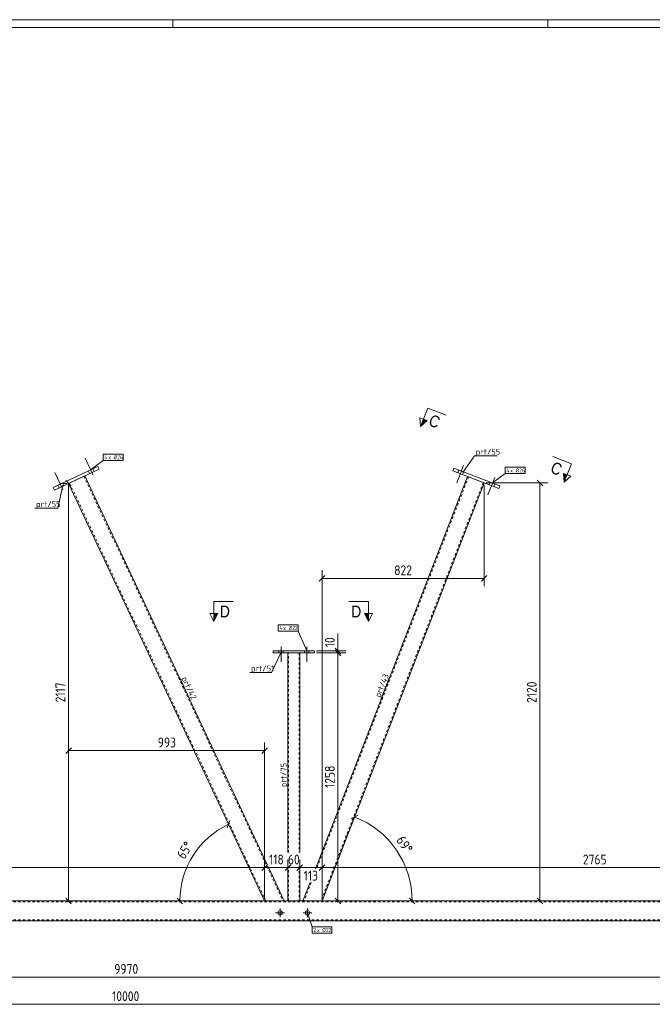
# Model space of a CAD drawing. Header units: millimetres. Extents: x 1 to 1188, y 1 to 840.
# Tile 5 of 6: x 540 to 861, y 341 to 840. Entities that reach past the tile are written whole.
import ezdxf

# ---------------------------------------------------------------- set-up
doc = ezdxf.new("R2010")
doc.units = ezdxf.units.MM
doc.header["$LTSCALE"] = 0.6
doc.linetypes.add('XKITLINE00', pattern=[0])
doc.linetypes.add('XKITLINE02', pattern=[4, 2, -2])
for name, color, linetype, lineweight in [('Bolt', 7, 'Continuous', 0), ('BoltMark', 3, 'Continuous', 0), ('DrawingSheet', 5, 'Continuous', 0), ('Part', 2, 'Continuous', 0), ('PartMark', 3, 'Continuous', 0), ('Section', 6, 'Continuous', 0), ('Z-DIMENSIONS', 1, 'Continuous', 0)]:
    doc.layers.add(name, color=color, linetype=linetype, lineweight=lineweight)
doc.styles.add('ARIAL', font='ARIAL.TTF')
doc.styles.add('ISOCPEUR', font='ISOCPEUR.TTF')

msp = doc.modelspace()

# ---------------------------------------------------------------- hatches: boundary and pattern name
at = {"layer": 'Section'}
for points in [[(746.91, 636.75), (743.59, 633.74), (745.04, 637.47)], [(817.82, 609.25), (816.37, 605.52), (815.95, 609.97)], [(640.76, 538.97), (638.76, 534.97), (638.76, 538.97)], [(717.12, 538.97), (717.12, 534.97), (715.12, 538.97)]]:
    msp.add_hatch(color=6, dxfattribs=at).paths.add_polyline_path(points, flags=17)

# ---------------------------------------------------------------- linework, layer by layer
at = {"layer": 'Bolt', "color": 3, "linetype": 'XKITLINE00', "lineweight": 0}
for p, q in [((577.58, 609.09), (573.55, 617.69)), ((577.58, 609.09), (573.55, 617.69)), ((765.29, 614.06), (761.86, 605.21)), ((765.29, 614.06), (761.86, 605.21)), ((562.19, 601.87), (558.16, 610.47)), ((562.19, 601.87), (558.16, 610.47)), ((575.77, 609.89), (575.13, 611.25)), ((575.77, 609.89), (575.13, 611.25)), ((578.12, 611), (577.49, 612.36)), ((578.12, 611), (577.49, 612.36)), ((763, 611.74), (762.45, 610.34)), ((763, 611.74), (762.45, 610.34)), ((765.42, 610.8), (764.88, 609.4)), ((765.42, 610.8), (764.88, 609.4)), ((560.38, 602.67), (559.74, 604.03)), ((560.38, 602.67), (559.74, 604.03)), ((562.73, 603.78), (562.1, 605.14)), ((562.73, 603.78), (562.1, 605.14)), ((781.14, 607.92), (777.71, 599.06)), ((781.14, 607.92), (777.71, 599.06)), ((778.85, 605.59), (778.3, 604.19)), ((778.85, 605.59), (778.3, 604.19)), ((781.27, 604.65), (780.73, 603.25)), ((781.27, 604.65), (780.73, 603.25)), ((671.73, 519.97), (671.73, 518.97)), ((671.73, 519.97), (671.73, 518.97)), ((672.83, 522.22), (672.83, 514.47)), ((672.83, 522.22), (672.83, 514.47)), ((673.93, 519.97), (673.93, 518.97)), ((673.93, 519.97), (673.93, 518.97)), ((684.73, 519.97), (684.73, 518.97)), ((684.73, 519.97), (684.73, 518.97)), ((685.83, 522.22), (685.83, 514.47)), ((685.83, 522.22), (685.83, 514.47)), ((686.93, 519.97), (686.93, 518.97)), ((686.93, 519.97), (686.93, 518.97)), ((672.3, 384.99), (672.3, 389.39)), ((686.3, 384.99), (686.3, 389.39)), ((674.5, 387.19), (670.1, 387.19)), ((688.5, 387.19), (684.1, 387.19))]:
    msp.add_line(p, q, dxfattribs=at)
for centre in [(672.3, 387.19), (686.3, 387.19)]:
    msp.add_circle(centre, 1.1, dxfattribs=at)
at = {"layer": 'BoltMark', "color": 7, "linetype": 'XKITLINE00', "lineweight": 0}
for p, q in [((582.67, 619.77), (592.81, 619.77)), ((582.67, 616.57), (582.67, 619.77)), ((592.81, 616.57), (592.81, 619.77)), ((576.31, 611.8), (582.67, 616.57)), ((582.67, 616.57), (592.81, 616.57)), ((780.06, 605.12), (786.42, 609.88)), ((786.42, 613.08), (796.56, 613.08)), ((786.42, 609.88), (786.42, 613.08)), ((786.42, 609.88), (796.56, 609.88)), ((796.56, 609.88), (796.56, 613.08)), ((671.37, 533.2), (681.5, 533.2)), ((671.37, 530), (671.37, 533.2)), ((671.37, 530), (681.5, 530)), ((681.5, 530), (681.5, 533.2)), ((685.83, 519.97), (681.5, 530)), ((686.3, 387.19), (688.63, 380.1)), ((688.63, 380.1), (698.59, 380.1)), ((688.63, 376.9), (688.63, 380.1)), ((698.59, 376.9), (698.59, 380.1)), ((688.63, 376.9), (698.59, 376.9))]:
    msp.add_line(p, q, dxfattribs=at)
at = {"layer": 'DrawingSheet', "color": 2, "linetype": 'XKITLINE00', "lineweight": 0}
for p, q in [((1188, 840), (1, 840)), ((618, 836), (618, 840)), ((808, 836), (808, 840))]:
    msp.add_line(p, q, dxfattribs=at)
at = {"layer": 'DrawingSheet', "color": 3, "linetype": 'XKITLINE00', "lineweight": 0}
msp.add_line((1184, 836), (5, 836), dxfattribs=at)
at = {"layer": 'Part', "color": 2, "linetype": 'XKITLINE00', "lineweight": 0}
for p, q in [((557.3, 602.89), (579.93, 613.5)), ((557.94, 601.53), (580.57, 612.15)), ((580.57, 612.15), (579.93, 613.5)), ((760.48, 612.71), (759.94, 611.31)), ((759.94, 611.31), (783.25, 602.28)), ((783.79, 603.67), (760.48, 612.71)), ((664.51, 393.19), (565.18, 604.93)), ((665.77, 411.71), (573.33, 608.75)), ((690.27, 409.53), (767.4, 608.42)), ((775.79, 605.17), (693.59, 393.19)), ((557.94, 601.53), (557.3, 602.89)), ((783.25, 602.28), (783.79, 603.67)), ((668.83, 518.97), (668.83, 519.97)), ((668.83, 519.97), (689.83, 519.97)), ((689.83, 519.97), (689.83, 518.97)), ((689.83, 518.97), (668.83, 518.97)), ((676.33, 417.73), (676.33, 518.97)), ((682.33, 417.73), (682.33, 518.97)), ((674.45, 393.19), (666.23, 410.73)), ((676.33, 393.19), (676.33, 410.73)), ((682.33, 393.19), (682.33, 410.73)), ((683.94, 393.19), (687.56, 402.53)), ((976.33, 393.19), (95.8, 393.19)), ((976.33, 383.19), (95.8, 383.19))]:
    msp.add_line(p, q, dxfattribs=at)
at = {"layer": 'Part', "color": 7, "linetype": 'XKITLINE02', "lineweight": 0}
for p, q in [((573.33, 608.75), (565.18, 604.93)), ((665.06, 393.19), (565.63, 605.14)), ((572.87, 608.54), (673.9, 393.19)), ((767.86, 608.24), (690.81, 409.53)), ((775.32, 605.35), (693.06, 393.19)), ((767.4, 608.42), (775.79, 605.17)), ((676.33, 518.97), (682.33, 518.97)), ((676.63, 417.73), (676.63, 518.97)), ((682.03, 518.97), (682.03, 417.73)), ((676.63, 393.19), (676.63, 410.73)), ((682.03, 410.73), (682.03, 393.19)), ((688.1, 402.53), (684.48, 393.19)), ((1092.8, 392.79), (95.8, 392.79)), ((674.45, 393.19), (664.51, 393.19)), ((676.33, 393.19), (682.33, 393.19)), ((693.59, 393.19), (683.94, 393.19)), ((1092.8, 383.59), (95.8, 383.59))]:
    msp.add_line(p, q, dxfattribs=at)
at = {"layer": 'PartMark', "color": 7, "linetype": 'XKITLINE00', "lineweight": 0}
for p, q in [((764.94, 610.51), (770.94, 618.8)), ((770.94, 618.8), (782.45, 618.8)), ((562.21, 604.07), (559.62, 592.31)), ((548.11, 592.31), (559.62, 592.31)), ((673.06, 519.74), (668.06, 508.98)), ((621.48, 506.34), (626.48, 495.69)), ((657.06, 508.98), (668.06, 508.98)), ((723.45, 495.36), (727.7, 506.33)), ((676.23, 450.33), (676.23, 461.84))]:
    msp.add_line(p, q, dxfattribs=at)
at = {"layer": 'Section', "color": 6, "linetype": 'XKITLINE00', "lineweight": 0}
for p, q in [((747.21, 643.06), (743.59, 633.74)), ((747.21, 643.06), (756.53, 639.45)), ((743.59, 633.74), (743.18, 638.19)), ((746.91, 636.75), (743.18, 638.19)), ((743.59, 633.74), (746.91, 636.75)), ((819.99, 614.84), (810.66, 618.46)), ((819.99, 614.84), (816.37, 605.52)), ((815.95, 609.97), (819.68, 608.53)), ((816.37, 605.52), (815.95, 609.97)), ((819.68, 608.53), (816.37, 605.52)), ((638.76, 544.97), (648.76, 544.97)), ((638.76, 544.97), (638.76, 534.97)), ((717.12, 544.97), (707.12, 544.97)), ((717.12, 544.97), (717.12, 534.97)), ((638.76, 534.97), (636.76, 538.97)), ((640.76, 538.97), (636.76, 538.97)), ((638.76, 534.97), (640.76, 538.97)), ((715.12, 538.97), (719.12, 538.97)), ((717.12, 534.97), (715.12, 538.97)), ((719.12, 538.97), (717.12, 534.97))]:
    msp.add_line(p, q, dxfattribs=at)
at = {"layer": 'Z-DIMENSIONS', "color": 7, "linetype": 'XKITLINE00', "lineweight": 0}
for p, q in [((564.18, 604.93), (560.99, 604.93)), ((563.67, 606.34), (566.5, 603.51)), ((565.09, 393.19), (565.09, 604.93)), ((775.79, 604.17), (775.79, 552.76)), ((776.79, 605.17), (808.02, 605.17)), ((802.61, 606.58), (805.44, 603.75)), ((804.02, 393.19), (804.02, 605.17)), ((565.18, 603.93), (565.18, 465.45)), ((693.59, 394.19), (693.59, 560.86)), ((695.01, 558.17), (692.18, 555.34)), ((693.59, 556.76), (775.79, 556.76)), ((777.2, 558.17), (774.37, 555.34)), ((701.66, 519.97), (701.66, 528.88)), ((701.66, 519.97), (701.66, 528.88)), ((690.83, 519.97), (705.66, 519.97)), ((700.25, 521.39), (703.08, 518.56)), ((700.25, 520.39), (703.08, 517.56)), ((700.25, 520.39), (703.08, 517.56)), ((701.66, 518.97), (701.66, 519.97)), ((690.83, 518.97), (705.66, 518.97)), ((690.83, 518.97), (705.66, 518.97)), ((701.66, 393.19), (701.66, 518.97)), ((566.59, 470.86), (563.76, 468.03)), ((565.18, 469.45), (664.51, 469.45)), ((665.93, 470.86), (663.1, 468.03)), ((664.51, 394.19), (664.51, 473.55)), ((710.12, 435.81), (693.59, 393.19)), ((711.95, 436.62), (708.29, 435.01)), ((646.94, 433.99), (645.58, 430.23)), ((646.26, 432.11), (664.51, 393.19)), ((405.17, 410.13), (664.51, 410.13)), ((665.93, 411.54), (663.1, 408.72)), ((665.77, 411.39), (663.1, 408.72)), ((664.51, 394.19), (664.51, 414.23)), ((664.51, 394.19), (664.51, 414.23)), ((664.51, 410.13), (676.33, 410.13)), ((677.74, 411.54), (674.91, 408.72)), ((676.93, 410.73), (674.91, 408.72)), ((676.33, 394.19), (676.33, 414.23)), ((676.33, 394.19), (676.33, 410.73)), ((676.33, 410.13), (682.33, 410.13)), ((683.74, 411.54), (680.91, 408.72)), ((682.93, 410.73), (680.91, 408.72)), ((682.33, 394.19), (682.33, 414.23)), ((682.33, 394.19), (682.33, 410.73)), ((682.33, 410.13), (693.59, 410.13)), ((683.74, 411.54), (683.34, 411.14)), ((695.01, 411.54), (692.18, 408.72)), ((695.01, 411.54), (692.61, 409.15)), ((693.59, 394.19), (693.59, 414.23)), ((693.59, 394.19), (693.59, 414.13)), ((693.59, 410.13), (970.07, 410.13)), ((563.67, 394.61), (566.5, 391.78)), ((620.12, 394.61), (622.94, 391.78)), ((700.25, 394.61), (703.08, 391.78)), ((740.72, 391.78), (737.89, 394.61)), ((802.61, 394.61), (805.44, 391.78)), ((663.51, 393.19), (560.99, 393.19)), ((663.51, 393.19), (621.53, 393.19)), ((621.53, 393.19), (664.51, 393.19)), ((739.3, 393.19), (693.59, 393.19)), ((694.59, 393.19), (739.3, 393.19)), ((694.59, 393.19), (808.02, 393.19)), ((694.59, 393.19), (705.66, 393.19)), ((95.8, 354.65), (1092.8, 354.65)), ((94.3, 340.81), (1094.3, 340.81))]:
    msp.add_line(p, q, dxfattribs=at)
for centre, radius, start, end in [((693.59, 393.19), 45.71, 360, 68.8062), ((664.51, 393.19), 42.98, 115.1336, 180)]:
    msp.add_arc(centre, radius, start, end, dxfattribs=at)
at = {"layer": 'Z-DIMENSIONS', "color": 3}
for p in [(565.09, 604.93), (804.02, 605.17), (693.59, 556.76), (775.79, 556.76), (701.66, 519.97), (701.66, 518.97), (701.66, 518.97), (565.18, 469.45), (664.51, 469.45), (664.51, 410.13), (664.51, 410.13), (676.33, 410.13), (676.33, 410.13), (682.33, 410.13), (682.33, 410.13), (693.59, 410.13), (693.59, 410.13), (565.09, 393.19), (701.66, 393.19), (804.02, 393.19)]:
    msp.add_point(p, dxfattribs=at)
at = {"layer": 'Z-DIMENSIONS', "color": 7}
for p in [(710.12, 435.81), (646.26, 432.11), (621.53, 393.19), (739.3, 393.19)]:
    msp.add_point(p, dxfattribs=at)

# ---------------------------------------------------------------- texts
at = {"layer": 'BoltMark', "color": 3, "style": 'ISOCPEUR', "width": 0.85}
for s, p in [('4', (583.27, 617.17)), ('x Ø', (585.25, 617.17)), ('26', (589.8, 617.17)), ('4', (787.02, 610.48)), ('x Ø', (789, 610.48)), ('26', (793.55, 610.48)), ('4', (671.97, 530.6)), ('x Ø', (673.94, 530.6)), ('22', (678.5, 530.6)), ('2', (689.23, 377.5)), ('x Ø', (691.03, 377.5)), ('22', (695.58, 377.5))]:
    msp.add_text(s, height=2, dxfattribs=at).set_placement(p)
at = {"layer": 'PartMark', "color": 3, "style": 'ISOCPEUR', "width": 0.85}
for s, p in [('prt/55', (771.54, 619.4)), ('prt/55', (548.71, 592.91)), ('prt/51', (657.66, 509.58))]:
    msp.add_text(s, height=3, dxfattribs=at).set_placement(p)
for s, rotation, p in [('prt/42', -64.8646, (622.28, 506.05)), ('prt/43', 68.8065, (723.1, 496.13)), ('prt/75', 90.0002, (675.63, 450.93))]:
    msp.add_text(s, height=3, rotation=rotation, dxfattribs=at).set_placement(p)
at = {"layer": 'Section', "color": 6, "style": 'ARIAL', "width": 0.85}
for p in [(747.12, 634.52), (808.91, 610.56)]:
    msp.add_text('C', height=6, rotation=-21.1937, dxfattribs=at).set_placement(p)
for p in [(641.76, 536.97), (708.34, 536.97)]:
    msp.add_text('D', height=6, dxfattribs=at).set_placement(p)
at = {"layer": 'Z-DIMENSIONS', "color": 3, "style": 'ISOCPEUR', "width": 0.85}
for s, p in [('822', (730.18, 558.36)), ('993', (610.33, 471.05)), ('118', (666.77, 411.73)), ('60', (676.32, 411.73)), ('2765', (825.82, 411.73)), ('113', (684.31, 403.53)), ('9970', (588.28, 356.25)), ('10000', (587.21, 342.41))]:
    msp.add_text(s, height=5, dxfattribs=at).set_placement(p)
for s, rotation, p in [('10', 90.0002, (700.06, 521.85)), ('2117', 90.0002, (563.49, 493.9)), ('2120', 90.0002, (802.42, 493.6)), ('1258', 90.0002, (700.06, 450.5)), ('69°', -55.5941, (730.94, 423.98)), ('65°', 57.5651, (623.82, 413.96))]:
    msp.add_text(s, height=5, rotation=rotation, dxfattribs=at).set_placement(p)

doc.saveas('drawing.dxf')
